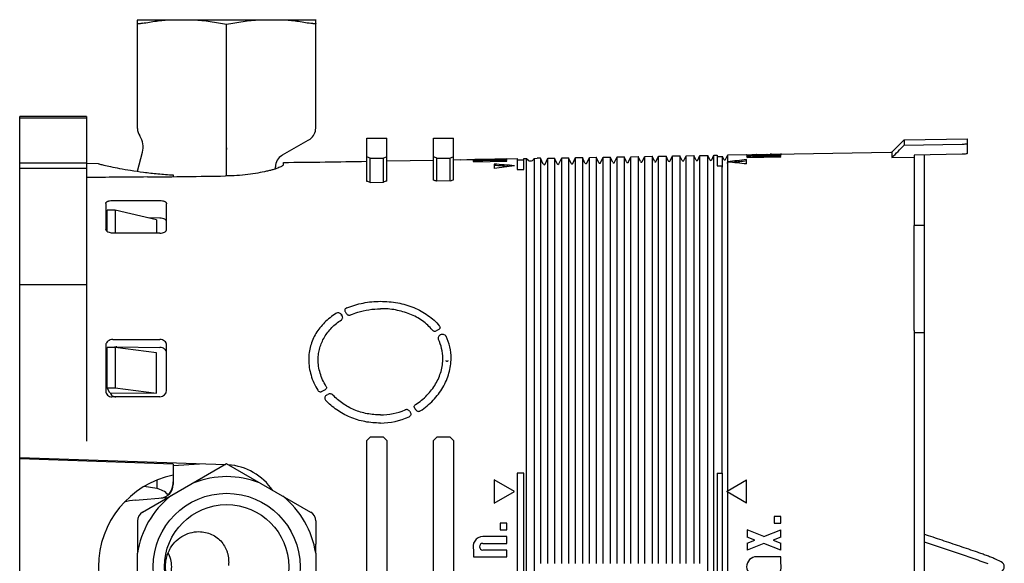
# Model space of a CAD drawing. Header units: millimetres. Extents: x 54 to 441, y 33 to 397.
# Tile 16 of 16: x 293 to 441, y 315 to 397. Entities that reach past the tile are written whole.
import ezdxf

# ---------------------------------------------------------------- set-up
doc = ezdxf.new("R2010")
doc.units = ezdxf.units.MM
doc.header["$LTSCALE"] = 30.734
for name, color, linetype in [('A023133_4_1', 7, 'CONTINUOUS'), ('A023134_9_1', 7, 'CONTINUOUS'), ('A023135_3_1', 7, 'CONTINUOUS'), ('D017314_7_1', 7, 'CONTINUOUS')]:
    doc.layers.add(name, color=color, linetype=linetype)

msp = doc.modelspace()

# ---------------------------------------------------------------- linework, layer by layer
at = {"layer": 'A023133_4_1', "color": 7, "linetype": 'CONTINUOUS'}
for p, q in [((304.82, 375.04), (303.02, 375.06)), ((316.02, 373.36), (316.02, 373.11)), ((306.11, 364.89), (306.11, 368.09)), ((307.31, 368.09), (306.11, 368.09)), ((307.31, 368.09), (307.31, 364.64)), ((313.49, 366.66), (307.31, 368.09)), ((313.49, 366.66), (313.49, 364.64)), ((306.11, 341.46), (306.11, 347.52)), ((307.31, 347.52), (306.11, 347.52)), ((307.31, 347.52), (307.31, 341.46)), ((313.49, 346.69), (307.31, 347.52)), ((313.49, 340.63), (313.49, 346.69)), ((306.11, 341.46), (307.31, 341.46)), ((306.52, 340.69), (306.11, 341.46)), ((307.31, 341.46), (313.49, 340.63)), ((306.57, 340.69), (313.49, 340.63)), ((293.02, 298.26), (293.02, 331.03)), ((316.02, 330.02), (293.02, 330.83)), ((316.02, 329.81), (319.97, 330.08)), ((316.02, 330.02), (316.02, 328.36))]:
    msp.add_line(p, q, dxfattribs=at)
msp.add_arc((318.82, 314.64), 14, 101.537, 258.463, dxfattribs=at)
msp.add_open_spline([(304.82, 375.04), (304.89, 375.02), (305.16, 374.96), (305.77, 374.82), (306.75, 374.6), (308.08, 374.33), (309.73, 374.04), (311.64, 373.76), (313.77, 373.52), (315.25, 373.41), (316.02, 373.36)], degree=3, knots=[0, 0, 0, 0, 0.018714, 0.074075, 0.164015, 0.285362, 0.434245, 0.60628, 0.796634, 1, 1, 1, 1], dxfattribs=at)
at = {"layer": 'A023134_9_1', "color": 7, "linetype": 'CONTINUOUS'}
for p, q in [((293.02, 331.03), (293.02, 382.14)), ((303.02, 382.14), (293.02, 382.14)), ((303.02, 382.14), (303.02, 333.44)), ((303.02, 381.89), (293.02, 381.89)), ((345.02, 372.4), (345.02, 378.89)), ((345.02, 378.89), (348.02, 378.89)), ((348.02, 372.45), (348.02, 378.89)), ((355.02, 372.58), (355.02, 378.89)), ((355.02, 378.89), (358.02, 378.89)), ((358.02, 372.64), (358.02, 378.89)), ((423.69, 376.79), (425.52, 378.62)), ((425.52, 378.62), (435.02, 378.78)), ((425.52, 378.62), (425.52, 377.83)), ((425.52, 377.83), (434.22, 377.98)), ((435.02, 376.6), (435.02, 378.78)), ((386.29, 375.37), (386.65, 376.14)), ((386.65, 376.14), (387.75, 376.16)), ((386.65, 315.14), (386.65, 376.14)), ((387.75, 376.16), (387.75, 315.14)), ((388.1, 375.42), (387.75, 376.16)), ((388.37, 375.42), (388.72, 376.17)), ((388.72, 376.17), (389.84, 376.19)), ((388.72, 315.14), (388.72, 376.17)), ((389.84, 376.19), (389.84, 315.14)), ((390.18, 375.47), (389.84, 376.19)), ((390.45, 375.47), (390.79, 376.21)), ((390.79, 376.21), (391.93, 376.23)), ((390.79, 315.14), (390.79, 376.21)), ((391.93, 376.23), (391.93, 315.14)), ((392.26, 375.53), (391.93, 376.23)), ((392.53, 375.53), (392.86, 376.25)), ((392.86, 376.25), (394.02, 376.27)), ((392.86, 315.14), (392.86, 376.25)), ((394.02, 376.27), (394.02, 315.14)), ((394.34, 375.58), (394.02, 376.27)), ((394.61, 375.58), (394.93, 376.28)), ((394.93, 376.28), (395.52, 376.29)), ((394.93, 315.14), (394.93, 376.28)), ((395.52, 376.29), (396.1, 376.3)), ((395.52, 376.29), (395.52, 376.29)), ((396.1, 252.98), (396.1, 376.3)), ((396.41, 375.64), (396.1, 376.3)), ((396.69, 375.64), (397, 376.32)), ((397, 376.32), (397.52, 376.33)), ((397, 252.97), (397, 376.32)), ((397.52, 376.33), (397.52, 374.72)), ((397.52, 376.13), (398.28, 376.14)), ((398.28, 374.53), (398.28, 376.14)), ((398.49, 375.69), (398.28, 376.14)), ((398.77, 375.69), (399.08, 376.36)), ((399.08, 376.36), (401.92, 376.41)), ((399.08, 375.34), (399.08, 376.36)), ((401.92, 376.41), (401.95, 376.41)), ((402.3, 376.21), (402.3, 376.01)), ((402.92, 376.41), (402.92, 376.42)), ((402.92, 375.97), (402.92, 376.29)), ((403.42, 376.43), (403.36, 376.43)), ((407.02, 376.44), (403.42, 376.38)), ((403.42, 376.43), (404.02, 376.44)), ((403.42, 376.41), (403.42, 376.43)), ((403.42, 376.33), (407.02, 376.4)), ((407.02, 376.33), (403.42, 376.27)), ((403.42, 376.19), (407.02, 376.25)), ((407.02, 376.15), (403.42, 376.09)), ((404.93, 376.46), (404.93, 376.44)), ((404.93, 376.46), (405.02, 376.46)), ((404.95, 376.44), (405.06, 376.44)), ((405.02, 376.46), (405.02, 376.44)), ((405.52, 376.47), (405.46, 376.47)), ((405.62, 376.47), (405.52, 376.47)), ((405.62, 376.45), (405.52, 376.45)), ((405.62, 376.47), (405.67, 376.47)), ((406.12, 376.46), (406.12, 376.48)), ((407.12, 376.5), (407.01, 376.49)), ((407.02, 376.4), (407.02, 376.44)), ((407.02, 376.25), (407.02, 376.33)), ((407.02, 376.04), (407.02, 376.15)), ((407.11, 376.5), (407.12, 376.5)), ((407.12, 376.5), (409.02, 376.53)), ((409.02, 376.53), (423.52, 376.78)), ((409.02, 376.53), (409.02, 376.53)), ((423.52, 376.78), (423.69, 376.79)), ((423.52, 376.78), (423.52, 376.78)), ((423.69, 376.79), (423.69, 375.98)), ((434.22, 376.47), (427.02, 376.34)), ((427.02, 376.34), (427.02, 365.79)), ((303.02, 375.14), (293.02, 375.14)), ((332.52, 374.92), (332.52, 375.25)), ((345.52, 372.24), (345.52, 375.89)), ((345.52, 375.89), (347.52, 375.89)), ((347.52, 372.28), (347.52, 375.89)), ((348.02, 375.46), (355.02, 375.59)), ((355.52, 372.43), (355.52, 375.89)), ((355.52, 375.89), (357.52, 375.89)), ((357.52, 372.46), (357.52, 375.89)), ((358.02, 375.64), (359.02, 375.66)), ((359.02, 375.65), (360.02, 375.67)), ((359.02, 375.66), (359.02, 375.65)), ((360.02, 375.67), (361.02, 375.69)), ((360.02, 375.67), (360.02, 375.67)), ((361.02, 375.69), (366.02, 375.78)), ((361.02, 375.69), (361.02, 375.69)), ((361.02, 375.44), (361.02, 375.34)), ((361.02, 375.34), (366.02, 375.43)), ((361.3, 375.57), (361.3, 375.36)), ((361.92, 375.36), (361.92, 375.63)), ((366.02, 375.76), (362.42, 375.7)), ((362.42, 375.66), (366.02, 375.73)), ((366.02, 375.68), (362.42, 375.62)), ((362.42, 375.55), (366.02, 375.61)), ((366.02, 375.53), (362.42, 375.47)), ((364.12, 375), (364.12, 374.35)), ((366.02, 375.78), (367.52, 375.81)), ((366.02, 375.78), (366.02, 375.78)), ((366.02, 375.73), (366.02, 375.76)), ((366.02, 375.61), (366.02, 375.68)), ((366.02, 375.43), (366.02, 375.53)), ((367.52, 375.81), (367.52, 374.18)), ((367.52, 375.61), (368.52, 375.62)), ((368.52, 375.82), (368.96, 375.83)), ((368.52, 374.2), (368.52, 375.82)), ((368.96, 253.46), (368.96, 375.83)), ((368.98, 375.8), (368.96, 375.83)), ((370.06, 375.8), (370.09, 375.85)), ((370.09, 375.85), (370.52, 375.86)), ((370.09, 375.85), (370.09, 253.44)), ((370.52, 375.86), (370.52, 375.86)), ((371.05, 375.86), (370.52, 375.86)), ((371.05, 375.86), (371.05, 315.14)), ((371.46, 374.98), (371.05, 375.86)), ((371.14, 375.67), (371.14, 375.67)), ((371.74, 374.98), (372.16, 375.88)), ((372.06, 375.68), (372.06, 375.68)), ((372.16, 375.88), (373.14, 375.9)), ((372.16, 315.14), (372.16, 375.88)), ((373.14, 375.9), (373.14, 315.14)), ((373.54, 375.04), (373.14, 375.9)), ((373.23, 375.7), (373.23, 375.7)), ((373.81, 375.04), (374.23, 375.92)), ((374.13, 375.72), (374.13, 375.72)), ((374.23, 375.92), (375.23, 375.94)), ((374.23, 315.14), (374.23, 375.92)), ((375.23, 375.94), (375.23, 315.14)), ((375.62, 375.09), (375.23, 375.94)), ((375.32, 375.74), (375.32, 375.74)), ((375.89, 375.09), (376.3, 375.96)), ((376.2, 375.76), (376.2, 375.75)), ((376.3, 375.96), (377.31, 375.97)), ((376.3, 315.14), (376.3, 375.96)), ((377.31, 375.97), (377.31, 315.14)), ((377.7, 375.15), (377.31, 375.97)), ((377.41, 375.78), (377.41, 375.78)), ((377.97, 375.15), (378.37, 375.99)), ((378.27, 375.79), (378.27, 375.79)), ((378.37, 375.99), (379.4, 376.01)), ((378.37, 315.14), (378.37, 375.99)), ((379.4, 376.01), (379.4, 315.14)), ((379.78, 375.2), (379.4, 376.01)), ((379.49, 375.81), (379.49, 375.81)), ((380.05, 375.2), (380.44, 376.03)), ((380.34, 375.83), (380.34, 375.83)), ((380.44, 376.03), (381.49, 376.05)), ((380.44, 315.14), (380.44, 376.03)), ((381.49, 376.05), (381.49, 315.14)), ((381.86, 375.26), (381.49, 376.05)), ((381.58, 375.85), (381.58, 375.85)), ((382.13, 375.26), (382.51, 376.06)), ((382.42, 375.87), (382.42, 375.86)), ((382.51, 376.06), (383.58, 376.08)), ((382.51, 315.14), (382.51, 376.06)), ((383.58, 376.08), (383.58, 315.14)), ((383.94, 375.31), (383.58, 376.08)), ((383.67, 375.88), (383.67, 375.89)), ((384.21, 375.31), (384.58, 376.1)), ((384.49, 375.9), (384.49, 375.9)), ((384.58, 376.1), (385.67, 376.12)), ((384.58, 315.14), (384.58, 376.1)), ((385.67, 376.12), (385.67, 315.14)), ((386.02, 375.37), (385.67, 376.12)), ((385.76, 375.92), (385.76, 375.92)), ((386.56, 375.94), (386.56, 375.94)), ((387.85, 375.96), (387.85, 375.96)), ((388.63, 375.97), (388.63, 375.97)), ((389.93, 375.99), (389.93, 376)), ((390.7, 376.01), (390.7, 376.01)), ((392.02, 376.03), (392.02, 376.03)), ((392.77, 376.05), (392.77, 376.04)), ((394.11, 376.07), (394.11, 376.07)), ((394.84, 376.08), (394.84, 376.08)), ((397.52, 374.72), (398.19, 374.73)), ((398.19, 374.73), (398.19, 328.64)), ((398.28, 374.53), (398.19, 374.73)), ((399.08, 375.3), (398.98, 375.11)), ((398.98, 375.12), (399.03, 375.23)), ((398.98, 375.11), (398.98, 375.12)), ((398.99, 375.12), (398.98, 375.12)), ((399.03, 375.23), (399.08, 375.34)), ((399.08, 326), (399.08, 375.3)), ((401.92, 375.02), (401.92, 375.66)), ((402.02, 376.06), (402.02, 375.95)), ((407.02, 376.04), (402.02, 375.95)), ((423.69, 375.98), (427.02, 376.03)), ((293.02, 374.39), (303.02, 374.39)), ((367.52, 374.18), (368.52, 374.2)), ((345.52, 372.24), (347.52, 372.28)), ((357.52, 372.46), (355.52, 372.43)), ((305.92, 369.11), (305.92, 365.21)), ((306.84, 369.53), (314.02, 369.53)), ((315.02, 365.2), (315.02, 369.06)), ((314.02, 366.91), (312.26, 366.94)), ((312.16, 364.64), (306.97, 364.64)), ((303.02, 356.89), (293.02, 356.89)), ((341.24, 352.3), (341.18, 352.48)), ((341.24, 352.3), (341.3, 352.3)), ((355.81, 350.21), (355.4, 349.99)), ((427.02, 350.04), (427.02, 252.95)), ((306.97, 348.71), (314.02, 348.71)), ((305.92, 347.86), (305.92, 340.98)), ((307.58, 347.58), (314.02, 347.52)), ((315.02, 341.1), (315.02, 347.87)), ((338.76, 341.17), (338.29, 340.92)), ((314.02, 340.1), (306.84, 340.1)), ((339.02, 340.39), (339.18, 340.47)), ((351.44, 337.94), (351.53, 337.82)), ((345.52, 334.04), (345.02, 333.54)), ((345.02, 295.74), (345.02, 333.54)), ((347.52, 334.04), (345.52, 334.04)), ((348.02, 333.54), (347.52, 334.04)), ((348.02, 333.54), (348.02, 295.74)), ((355.52, 334.04), (355.02, 333.54)), ((355.02, 295.74), (355.02, 333.54)), ((357.52, 334.04), (355.52, 334.04)), ((358.02, 333.54), (357.52, 334.04)), ((358.02, 333.54), (358.02, 295.74)), ((293.02, 331.03), (323.83, 329.95)), ((364.12, 327.64), (364.12, 324.18)), ((367.12, 325.91), (364.12, 327.64)), ((367.52, 328.64), (367.52, 300.64)), ((368.52, 328.64), (367.52, 328.64)), ((368.52, 300.64), (368.52, 328.64)), ((397.52, 328.64), (398.28, 328.64)), ((397.52, 328.64), (397.52, 300.64)), ((398.28, 300.64), (398.28, 328.64)), ((398.98, 325.95), (401.92, 327.64)), ((401.92, 324.18), (401.92, 327.64)), ((364.12, 324.18), (367.12, 325.91)), ((398.98, 325.88), (398.98, 325.95)), ((401.92, 324.18), (398.98, 325.88)), ((399.08, 303.47), (399.08, 325.82)), ((407.02, 322.14), (406.02, 322.14)), ((406.02, 322.14), (406.02, 321.14)), ((407.02, 321.14), (407.02, 322.14)), ((365.02, 321.14), (365.02, 320.14)), ((366.02, 321.14), (365.02, 321.14)), ((365.02, 320.14), (366.02, 320.14)), ((366.02, 320.14), (366.02, 321.14)), ((404.52, 319.17), (402.02, 320.14)), ((402.02, 320.14), (402.02, 319.09)), ((404.52, 319.17), (407.02, 320.14)), ((406.02, 321.14), (407.02, 321.14)), ((407.02, 319.09), (407.02, 320.14)), ((366.02, 319.14), (362.42, 319.14)), ((366.02, 318.14), (366.02, 319.14)), ((403.17, 318.64), (402.02, 319.09)), ((402.02, 318.19), (403.17, 318.64)), ((407.02, 319.09), (405.87, 318.64)), ((405.87, 318.64), (407.02, 318.19)), ((362.42, 318.14), (366.02, 318.14)), ((366.02, 317.14), (362.42, 317.14)), ((366.02, 316.14), (366.02, 317.14)), ((402.02, 318.19), (402.02, 317.14)), ((404.52, 318.12), (402.02, 317.14)), ((407.02, 317.14), (404.52, 318.12)), ((407.02, 317.14), (407.02, 318.19)), ((361.02, 317.11), (361.02, 316.14)), ((361.02, 316.14), (366.02, 316.14)), ((407.02, 316.14), (403.42, 316.14)), ((407.02, 315.18), (407.02, 316.14))]:
    msp.add_line(p, q, dxfattribs=at)
at = {"layer": 'A023134_9_1', "color": 40, "linetype": 'CONTINUOUS'}
for p, q in [((356.84, 345.53), (356.84, 345.53)), ((356.88, 345.49), (356.89, 345.49)), ((356.96, 345.47), (356.97, 345.47)), ((357.2, 345.53), (357.2, 345.53))]:
    msp.add_line(p, q, dxfattribs=at)
for points in [[(356.84, 345.53), (356.84, 345.52), (356.85, 345.52)], [(356.85, 345.52), (356.85, 345.52), (356.85, 345.51)], [(356.85, 345.51), (356.86, 345.51), (356.86, 345.51)], [(356.86, 345.51), (356.87, 345.5), (356.87, 345.5), (356.88, 345.5), (356.88, 345.5)], [(356.89, 345.49), (356.9, 345.49), (356.9, 345.49), (356.91, 345.49), (356.91, 345.48), (356.92, 345.48), (356.93, 345.48), (356.93, 345.48), (356.94, 345.48), (356.95, 345.47), (356.96, 345.47), (356.96, 345.47)], [(356.97, 345.47), (356.98, 345.47), (356.99, 345.47), (356.99, 345.47), (357, 345.47), (357.01, 345.47), (357.02, 345.47), (357.02, 345.47), (357.03, 345.47), (357.04, 345.47), (357.05, 345.47), (357.05, 345.47), (357.06, 345.47), (357.07, 345.47), (357.08, 345.47), (357.08, 345.47), (357.09, 345.47), (357.1, 345.48), (357.11, 345.48), (357.11, 345.48), (357.12, 345.48), (357.13, 345.48), (357.13, 345.49), (357.14, 345.49), (357.14, 345.49), (357.15, 345.49), (357.16, 345.5), (357.16, 345.5), (357.17, 345.5), (357.17, 345.5), (357.18, 345.51), (357.18, 345.51), (357.19, 345.51), (357.19, 345.52), (357.19, 345.52), (357.2, 345.52), (357.2, 345.53)]]:
    msp.add_lwpolyline(points, dxfattribs=at)
at = {"layer": 'A023134_9_1', "color": 7, "linetype": 'CONTINUOUS'}
for centre, radius, start, end in [((402.34, 437.98), 61.58, 269.6082, 270.5768), ((402.88, 368.1), 8.06, 93.9743, 94.1257), ((402.3, 441.31), 64.89, 270.547, 270.9391), ((404.04, 340.57), 35.81, 90.9927, 91.7678), ((402.35, 438.01), 61.61, 270.572, 270.9989), ((404.44, 437.45), 61.01, 269.604, 270.4737), ((404.39, 441.78), 65.33, 270.5483, 270.9377), ((404.43, 439.24), 62.8, 270.5737, 270.9965), ((404.54, 438.51), 62.06, 271.0008, 271.4299), ((404.54, 438.34), 61.88, 271.0504, 271.4625), ((404.54, 438.38), 61.93, 271.4308, 272.284), ((312.16, 2375.14), 2000, 270.5832, 270.94133), ((363.44, 316.81), 58.89, 90.9927, 91.4642), ((369.52, 376.06), 0.6, 205, 335), ((371.6, 375.05), 0.15, 205, 335), ((373.68, 375.1), 0.15, 205, 335), ((375.76, 375.16), 0.15, 205, 335), ((377.84, 375.21), 0.15, 205, 335), ((379.92, 375.27), 0.15, 205, 335), ((382, 375.32), 0.15, 205, 335), ((384.07, 375.37), 0.15, 205, 335), ((386.15, 375.43), 0.15, 205, 335), ((388.23, 375.48), 0.15, 205, 335), ((390.31, 375.54), 0.15, 205, 335), ((392.39, 375.59), 0.15, 205, 335), ((394.47, 375.65), 0.15, 205, 335), ((396.55, 375.7), 0.15, 205, 335), ((398.63, 375.76), 0.15, 205, 335), ((293.14, 2397.69), 2024.71, 270.5383, 270.8686), ((326.61, 312.99), 62.2, 72.2964, 72.7792), ((367.96, 314.7), 61.1, 109.0493, 109.5461), ((524.59, 484.82), 225.45, 215.8099, 215.9347), ((349.82, 345.85), 6.58, 0.3271, 25.8835), ((356.13, 349.22), 0.202, 116.6499, 119.0536), ((350.1, 345.88), 7.55, 0.0687, 25.9393), ((307.56, 346.31), 1.27, 97.6791, 105.9979), ((307.57, 346.27), 1.31, 89.5334, 97.6931), ((314.02, 341.1), 1, 270, 360), ((346.95, 347.44), 10.05, 270.6526, 292.3596), ((346.86, 347.55), 11.38, 271.0485, 293.2378), ((323.52, 320.96), 9, 34.6573, 85.3372), ((362.42, 317.64), 1.5, 90, 201.0395), ((362.42, 317.64), 0.5, 90, 270), ((403.42, 314.64), 1.5, 90, 270), ((405.62, 314.64), 1.5, 270, 21.0395)]:
    msp.add_arc(centre, radius, start, end, dxfattribs=at)
for centre, major_axis, ratio, start_param, end_param in [((326.12, 314.64), (64.25, 0), 1, 1.264064, 1.272216), ((366.92, 314.64), (64.25, 0), 1, 1.869376, 1.877529), ((336.12, 314.64), (64.25, 0), 1, 1.264064, 1.272216), ((376.92, 314.64), (64.25, 0), 1, 1.869376, 1.877529), ((350.79, 314.64), (105.43, 0), 0.577086, 1.415287, 1.444029), ((350.78, 314.64), (105.08, 0), 0.577086, 1.423702, 1.443508), ((389.86, 314.64), (106.61, 0), 0.577086, 1.785746, 1.814644), ((421.69, 314.64), (107.57, 0), 0.577086, 1.755619, 1.78259), ((382.62, 314.64), (106.39, 0), 0.577086, 1.38838, 1.415501), ((421.68, 314.64), (107.23, 0), 0.577086, 1.756125, 1.775639), ((762.15, 314.64), (1732.49, 0), 0.034921, 1.833546, 1.839014), ((337.18, 314.64), (60.63, 0), 0.999848, 1.263473, 1.272114), ((377.99, 314.64), (61.34, 0), 0.999848, 1.902392, 1.911025)]:
    msp.add_ellipse(centre, major_axis=major_axis, ratio=ratio, start_param=start_param, end_param=end_param, dxfattribs=at)
for points in [[(423.69, 375.98), (424.3, 376.59), (424.91, 377.21), (425.52, 377.83)], [(314.02, 364.64), (313.4, 364.64), (312.78, 364.64), (312.16, 364.64)]]:
    msp.add_open_spline(points, degree=3, dxfattribs=at)
for points, knots in [([(434.22, 377.98), (434.32, 377.99), (434.51, 378), (434.73, 378.02), (434.88, 378.05), (434.94, 378.07), (434.98, 378.08), (435.01, 378.1), (435.02, 378.11), (435.02, 378.12)], [0, 0, 0, 0, 0.37312, 0.689771, 0.812206, 0.905077, 0.939743, 0.966593, 1, 1, 1, 1]), ([(402.94, 376.37), (402.86, 376.37), (402.73, 376.36), (402.53, 376.35), (402.36, 376.34), (402.21, 376.33), (402.09, 376.32), (402, 376.31), (401.95, 376.3), (401.93, 376.29), (401.92, 376.28), (401.92, 376.28)], [0, 0, 0, 0, 0.208488, 0.400617, 0.571796, 0.71797, 0.835728, 0.922439, 0.976513, 0.991503, 1, 1, 1, 1]), ([(401.92, 376.28), (401.92, 376.27), (401.93, 376.26), (401.95, 376.26), (401.98, 376.25), (402.04, 376.24), (402.15, 376.22), (402.25, 376.21), (402.3, 376.21)], [0, 0, 0, 0, 0.027601, 0.080243, 0.162151, 0.27371, 0.583183, 1, 1, 1, 1]), ([(402.3, 376.21), (402.25, 376.2), (402.17, 376.19), (402.08, 376.18), (402.02, 376.17), (401.98, 376.15), (401.95, 376.14), (401.93, 376.13), (401.92, 376.12), (401.92, 376.11)], [0, 0, 0, 0, 0.408338, 0.574211, 0.712955, 0.823897, 0.906951, 0.963531, 1, 1, 1, 1]), ([(402.92, 376.17), (402.86, 376.17), (402.67, 376.16), (402.47, 376.15), (402.32, 376.14)], [0, 0, 0, 0, 0.277768, 1, 1, 1, 1]), ([(403.42, 376.33), (403.39, 376.33), (403.32, 376.33), (403.23, 376.33), (403.15, 376.32), (403.07, 376.32), (403.01, 376.31), (402.96, 376.31), (402.94, 376.3), (402.92, 376.3), (402.92, 376.29), (402.92, 376.29)], [0, 0, 0, 0, 0.193795, 0.380187, 0.551929, 0.702545, 0.826317, 0.918674, 0.976437, 0.992055, 1, 1, 1, 1]), ([(402.92, 376.29), (402.92, 376.29), (402.92, 376.29), (402.94, 376.29), (402.96, 376.28), (403.01, 376.28), (403.07, 376.27), (403.15, 376.27), (403.23, 376.27), (403.32, 376.27), (403.39, 376.27), (403.42, 376.27)], [0, 0, 0, 0, 0.007882, 0.023406, 0.080998, 0.173249, 0.296996, 0.447661, 0.619518, 0.806048, 1, 1, 1, 1]), ([(403.42, 376.19), (403.36, 376.19), (403.26, 376.18), (403.15, 376.17), (403.07, 376.17), (403.01, 376.16), (402.96, 376.15), (402.94, 376.14), (402.92, 376.14), (402.92, 376.13)], [0, 0, 0, 0, 0.378059, 0.548845, 0.698683, 0.822002, 0.914455, 0.973308, 1, 1, 1, 1]), ([(402.92, 376.13), (402.92, 376.13), (402.94, 376.12), (402.96, 376.11), (403.01, 376.1), (403.07, 376.1), (403.15, 376.09), (403.26, 376.09), (403.36, 376.09), (403.42, 376.09)], [0, 0, 0, 0, 0.02648, 0.085086, 0.177376, 0.300651, 0.450556, 0.621506, 1, 1, 1, 1]), ([(435.02, 376.6), (435.02, 376.59), (435.01, 376.58), (434.98, 376.57), (434.94, 376.55), (434.88, 376.53), (434.73, 376.5), (434.51, 376.48), (434.32, 376.47), (434.22, 376.47)], [0, 0, 0, 0, 0.033918, 0.060899, 0.095639, 0.188542, 0.310906, 0.627253, 1, 1, 1, 1]), ([(332.52, 374.92), (332.52, 374.88), (332.49, 374.82), (332.42, 374.76), (332.32, 374.68), (332.13, 374.58), (331.84, 374.45), (331.48, 374.32), (331.05, 374.18), (330.55, 374.04), (329.76, 373.85), (328.64, 373.63), (327.16, 373.41), (325.53, 373.26), (324.41, 373.22), (323.83, 373.21)], [0, 0, 0, 0, 0.011771, 0.020044, 0.030234, 0.056692, 0.091397, 0.134194, 0.184771, 0.242718, 0.307561, 0.455744, 0.624473, 0.808056, 1, 1, 1, 1]), ([(361.94, 375.69), (361.86, 375.69), (361.73, 375.68), (361.53, 375.67), (361.36, 375.67), (361.21, 375.66), (361.09, 375.65), (361.01, 375.64), (360.96, 375.63), (360.94, 375.63), (360.93, 375.62), (360.92, 375.62), (360.92, 375.62)], [0, 0, 0, 0, 0.209236, 0.402044, 0.573801, 0.720413, 0.838411, 0.925073, 0.956056, 0.978638, 0.992933, 1, 1, 1, 1]), ([(360.92, 375.62), (360.92, 375.61), (360.93, 375.61), (360.95, 375.6), (360.98, 375.59), (361.02, 375.59), (361.08, 375.58), (361.17, 375.57), (361.25, 375.57), (361.3, 375.57)], [0, 0, 0, 0, 0.023593, 0.074685, 0.156159, 0.26799, 0.409464, 0.579566, 1, 1, 1, 1]), ([(361.3, 375.57), (361.25, 375.56), (361.15, 375.55), (361.03, 375.53), (360.96, 375.52), (360.93, 375.5), (360.92, 375.49), (360.92, 375.48)], [0, 0, 0, 0, 0.412834, 0.719891, 0.913234, 0.967749, 1, 1, 1, 1]), ([(360.92, 375.48), (360.92, 375.48), (360.93, 375.47), (360.96, 375.45), (360.99, 375.45), (361.02, 375.44)], [0, 0, 0, 0, 0.114883, 0.309761, 1, 1, 1, 1]), ([(361.3, 375.36), (361.29, 375.36), (361.23, 375.36), (361.18, 375.35), (361.14, 375.35)], [0, 0, 0, 0, 0.273023, 1, 1, 1, 1]), ([(361.92, 375.49), (361.86, 375.49), (361.66, 375.48), (361.45, 375.47), (361.3, 375.46)], [0, 0, 0, 0, 0.279656, 1, 1, 1, 1]), ([(362.42, 375.66), (362.39, 375.66), (362.32, 375.66), (362.23, 375.66), (362.15, 375.66), (362.07, 375.65), (362.01, 375.65), (361.97, 375.64), (361.94, 375.64), (361.93, 375.64), (361.92, 375.64), (361.92, 375.63), (361.92, 375.63)], [0, 0, 0, 0, 0.194268, 0.381109, 0.553274, 0.70424, 0.828243, 0.920626, 0.953858, 0.978069, 0.993191, 1, 1, 1, 1]), ([(361.92, 375.63), (361.92, 375.63), (361.92, 375.63), (361.93, 375.63), (361.94, 375.63), (361.97, 375.62), (362.01, 375.62), (362.07, 375.62), (362.15, 375.62), (362.23, 375.61), (362.32, 375.61), (362.39, 375.62), (362.42, 375.62)], [0, 0, 0, 0, 0.006748, 0.021793, 0.045933, 0.079103, 0.171403, 0.295381, 0.446384, 0.618639, 0.805602, 1, 1, 1, 1]), ([(362.42, 375.55), (362.36, 375.55), (362.26, 375.55), (362.15, 375.54), (362.07, 375.53), (362.01, 375.53), (361.96, 375.52), (361.94, 375.51), (361.92, 375.51), (361.92, 375.5), (361.92, 375.5)], [0, 0, 0, 0, 0.378936, 0.550122, 0.700281, 0.82378, 0.916151, 0.974424, 0.990711, 1, 1, 1, 1]), ([(361.92, 375.5), (361.92, 375.5), (361.92, 375.5), (361.94, 375.49), (361.96, 375.49), (362.01, 375.48), (362.07, 375.47), (362.15, 375.47), (362.26, 375.47), (362.36, 375.47), (362.42, 375.47)], [0, 0, 0, 0, 0.009221, 0.025392, 0.083451, 0.175681, 0.299133, 0.449347, 0.620673, 1, 1, 1, 1]), ([(401.92, 376.11), (401.92, 376.11), (401.93, 376.1), (401.95, 376.08), (401.98, 376.07), (402.01, 376.06), (402.02, 376.06)], [0, 0, 0, 0, 0.126637, 0.323974, 0.613705, 1, 1, 1, 1]), ([(402.1, 375.98), (402.09, 375.98), (402.07, 375.97), (402.04, 375.97), (402.02, 375.96)], [0, 0, 0, 0, 0.275111, 1, 1, 1, 1]), ([(402.3, 376.01), (402.28, 376.01), (402.22, 376), (402.15, 375.99), (402.1, 375.98)], [0, 0, 0, 0, 0.280086, 1, 1, 1, 1]), ([(305.92, 369.11), (305.92, 369.14), (305.93, 369.19), (305.98, 369.28), (306.07, 369.35), (306.18, 369.41), (306.32, 369.46), (306.54, 369.52), (306.72, 369.53), (306.84, 369.53)], [0, 0, 0, 0, 0.075409, 0.15885, 0.257693, 0.375197, 0.511743, 0.664755, 1, 1, 1, 1]), ([(314.02, 369.53), (314.15, 369.53), (314.35, 369.51), (314.59, 369.45), (314.74, 369.39), (314.86, 369.32), (314.95, 369.24), (315.01, 369.15), (315.02, 369.09), (315.02, 369.06)], [0, 0, 0, 0, 0.336561, 0.488505, 0.623561, 0.740121, 0.838956, 0.923468, 1, 1, 1, 1]), ([(315.02, 366.39), (315.02, 366.42), (315.01, 366.49), (314.95, 366.58), (314.86, 366.67), (314.69, 366.78), (314.41, 366.88), (314.15, 366.91), (314.02, 366.91)], [0, 0, 0, 0, 0.079006, 0.165624, 0.265663, 0.382395, 0.666727, 1, 1, 1, 1]), ([(305.93, 365.12), (305.93, 365.13), (305.92, 365.16), (305.92, 365.19), (305.92, 365.21)], [0, 0, 0, 0, 0.254317, 1, 1, 1, 1]), ([(306.97, 364.64), (306.85, 364.64), (306.62, 364.67), (306.35, 364.75), (306.17, 364.84), (306.03, 364.94), (305.96, 365.05), (305.93, 365.12)], [0, 0, 0, 0, 0.299163, 0.575653, 0.699533, 0.811582, 1, 1, 1, 1]), ([(314.02, 364.64), (314.15, 364.64), (314.39, 364.67), (314.67, 364.77), (314.85, 364.89), (314.95, 364.98), (315.01, 365.09), (315.02, 365.17), (315.02, 365.2)], [0, 0, 0, 0, 0.309906, 0.58863, 0.709615, 0.816885, 0.912158, 1, 1, 1, 1]), ([(342.02, 353.43), (342.81, 353.76), (344.47, 354.25), (346.2, 354.42), (347.07, 354.42)], [0, 0, 0, 0, 0.494403, 1, 1, 1, 1]), ([(347.07, 354.42), (347.93, 354.43), (349.64, 354.27), (352.07, 353.57), (353.87, 352.6), (355.1, 351.6), (355.63, 351.05), (355.87, 350.75)], [0, 0, 0, 0, 0.263681, 0.520206, 0.765585, 0.884071, 1, 1, 1, 1]), ([(340.4, 352.6), (339.79, 352.21), (338.66, 351.33), (337.55, 349.93), (336.91, 348.7), (336.57, 347.73), (336.36, 346.73), (336.31, 346.04), (336.31, 345.7)], [0, 0, 0, 0, 0.259997, 0.510018, 0.632836, 0.754949, 0.877107, 1, 1, 1, 1]), ([(341.18, 352.48), (341.14, 352.53), (341.04, 352.62), (340.87, 352.68), (340.72, 352.69), (340.57, 352.68), (340.47, 352.64), (340.4, 352.6)], [0, 0, 0, 0, 0.230506, 0.483292, 0.614856, 0.746589, 1, 1, 1, 1]), ([(342.02, 353.43), (341.96, 353.41), (341.86, 353.35), (341.76, 353.24), (341.71, 353.14), (341.71, 353.06), (341.72, 352.98), (341.75, 352.93), (341.76, 352.91)], [0, 0, 0, 0, 0.275858, 0.529438, 0.648328, 0.763831, 0.879701, 1, 1, 1, 1]), ([(342.59, 352.38), (342.94, 352.53), (343.83, 352.86), (345.33, 353.21), (346.49, 353.3), (347.07, 353.31)], [0, 0, 0, 0, 0.245349, 0.620365, 1, 1, 1, 1]), ([(354.85, 350.11), (354.42, 350.63), (353.37, 351.58), (351.48, 352.59), (349.33, 353.2), (347.83, 353.32), (347.07, 353.31)], [0, 0, 0, 0, 0.23468, 0.480638, 0.737097, 1, 1, 1, 1]), ([(337.74, 345.7), (337.74, 346), (337.78, 346.58), (337.96, 347.44), (338.25, 348.27), (338.79, 349.33), (339.73, 350.54), (340.69, 351.31), (341.22, 351.64)], [0, 0, 0, 0, 0.122528, 0.244532, 0.36666, 0.489604, 0.739985, 1, 1, 1, 1]), ([(341.18, 352.48), (341.19, 352.46), (341.22, 352.43), (341.26, 352.37), (341.29, 352.33), (341.3, 352.3)], [0, 0, 0, 0, 0.25191, 0.622795, 1, 1, 1, 1]), ([(341.22, 351.64), (341.27, 351.68), (341.36, 351.78), (341.42, 351.96), (341.39, 352.14), (341.34, 352.25), (341.3, 352.3)], [0, 0, 0, 0, 0.265998, 0.511039, 0.751775, 1, 1, 1, 1]), ([(342.05, 352.51), (342.08, 352.48), (342.15, 352.41), (342.28, 352.34), (342.44, 352.33), (342.55, 352.36), (342.59, 352.38)], [0, 0, 0, 0, 0.229225, 0.477591, 0.740152, 1, 1, 1, 1]), ([(354.85, 350.11), (354.88, 350.08), (354.95, 350.01), (355.09, 349.94), (355.25, 349.93), (355.36, 349.97), (355.4, 349.99)], [0, 0, 0, 0, 0.234427, 0.483866, 0.743982, 1, 1, 1, 1]), ([(355.87, 350.75), (355.9, 350.71), (355.96, 350.62), (356, 350.47), (355.95, 350.31), (355.86, 350.24), (355.81, 350.21)], [0, 0, 0, 0, 0.250081, 0.490078, 0.733101, 1, 1, 1, 1]), ([(306.97, 348.71), (306.84, 348.71), (306.58, 348.67), (306.23, 348.49), (306.02, 348.25), (305.94, 348.03), (305.92, 347.92), (305.92, 347.86)], [0, 0, 0, 0, 0.269842, 0.528553, 0.770108, 0.885974, 1, 1, 1, 1]), ([(315.02, 347.87), (315.02, 347.93), (315.01, 348.04), (314.93, 348.25), (314.74, 348.49), (314.4, 348.67), (314.15, 348.71), (314.02, 348.71)], [0, 0, 0, 0, 0.114328, 0.230249, 0.471252, 0.729636, 1, 1, 1, 1]), ([(356.03, 349.4), (355.97, 349.37), (355.86, 349.28), (355.74, 349.11), (355.69, 348.91), (355.72, 348.78), (355.75, 348.73)], [0, 0, 0, 0, 0.267197, 0.519086, 0.760152, 1, 1, 1, 1]), ([(356.88, 349.19), (356.85, 349.25), (356.74, 349.37), (356.52, 349.46), (356.27, 349.48), (356.11, 349.44), (356.04, 349.41)], [0, 0, 0, 0, 0.2307, 0.480813, 0.741895, 1, 1, 1, 1]), ([(315.02, 346.68), (315.02, 346.73), (315.01, 346.85), (314.93, 347.06), (314.74, 347.29), (314.4, 347.48), (314.15, 347.52), (314.02, 347.52)], [0, 0, 0, 0, 0.113992, 0.229826, 0.471155, 0.729926, 1, 1, 1, 1]), ([(336.31, 345.7), (336.31, 345.3), (336.37, 344.5), (336.64, 343.32), (337.07, 342.17), (337.47, 341.44), (337.69, 341.08)], [0, 0, 0, 0, 0.243288, 0.490678, 0.742826, 1, 1, 1, 1]), ([(338.9, 341.72), (338.53, 342.32), (337.94, 343.61), (337.73, 345.02), (337.74, 345.7)], [0, 0, 0, 0, 0.508729, 1, 1, 1, 1]), ([(352.33, 338.95), (352.95, 339.35), (354.08, 340.26), (355.39, 341.97), (356.22, 343.87), (356.41, 345.23), (356.41, 345.89)], [0, 0, 0, 0, 0.262638, 0.517498, 0.763142, 1, 1, 1, 1]), ([(353.03, 338), (353.73, 338.45), (354.7, 339.25), (355.77, 340.5), (356.65, 341.82), (357.42, 343.61), (357.64, 345.14), (357.64, 345.89)], [0, 0, 0, 0, 0.26244, 0.39119, 0.517805, 0.763481, 1, 1, 1, 1]), ([(305.92, 340.98), (305.92, 340.87), (305.96, 340.64), (306.16, 340.34), (306.47, 340.14), (306.72, 340.1), (306.84, 340.1)], [0, 0, 0, 0, 0.238305, 0.483174, 0.737894, 1, 1, 1, 1]), ([(306.55, 340.73), (306.58, 340.64), (306.66, 340.47), (306.87, 340.26), (307.14, 340.12), (307.34, 340.1), (307.44, 340.1)], [0, 0, 0, 0, 0.238236, 0.484825, 0.739978, 1, 1, 1, 1]), ([(337.69, 341.08), (337.72, 341.04), (337.8, 340.95), (337.95, 340.87), (338.13, 340.86), (338.24, 340.89), (338.29, 340.92)], [0, 0, 0, 0, 0.240912, 0.490359, 0.745889, 1, 1, 1, 1]), ([(338.9, 341.72), (338.93, 341.67), (338.97, 341.57), (338.98, 341.41), (338.9, 341.26), (338.81, 341.2), (338.76, 341.17)], [0, 0, 0, 0, 0.246959, 0.490575, 0.73944, 1, 1, 1, 1]), ([(339.02, 340.39), (338.95, 340.35), (338.83, 340.25), (338.71, 340.05), (338.71, 339.81), (338.78, 339.67), (338.83, 339.62)], [0, 0, 0, 0, 0.258587, 0.508096, 0.752226, 1, 1, 1, 1]), ([(347.07, 336.18), (346.29, 336.17), (344.73, 336.3), (342.5, 336.97), (340.49, 338.08), (339.34, 339.07), (338.83, 339.62)], [0, 0, 0, 0, 0.254262, 0.506758, 0.75589, 1, 1, 1, 1]), ([(339.94, 340.37), (339.89, 340.42), (339.78, 340.5), (339.58, 340.55), (339.37, 340.55), (339.24, 340.5), (339.18, 340.47)], [0, 0, 0, 0, 0.243662, 0.494889, 0.748674, 1, 1, 1, 1]), ([(347.07, 337.39), (346.39, 337.38), (345.05, 337.51), (343.12, 338.09), (341.38, 339.05), (340.38, 339.9), (339.94, 340.37)], [0, 0, 0, 0, 0.254626, 0.507277, 0.756276, 1, 1, 1, 1]), ([(351.44, 337.94), (351.4, 337.99), (351.32, 338.08), (351.15, 338.17), (350.96, 338.2), (350.83, 338.17), (350.78, 338.15)], [0, 0, 0, 0, 0.243438, 0.492726, 0.746334, 1, 1, 1, 1]), ([(351.53, 337.82), (351.57, 337.76), (351.63, 337.63), (351.63, 337.42), (351.53, 337.22), (351.41, 337.13), (351.35, 337.1)], [0, 0, 0, 0, 0.247643, 0.492993, 0.742375, 1, 1, 1, 1]), ([(352.21, 338.38), (352.18, 338.42), (352.13, 338.52), (352.12, 338.69), (352.19, 338.85), (352.28, 338.92), (352.33, 338.95)], [0, 0, 0, 0, 0.248646, 0.493902, 0.74276, 1, 1, 1, 1]), ([(352.39, 338.12), (352.38, 338.14), (352.34, 338.19), (352.28, 338.28), (352.23, 338.34), (352.21, 338.38)], [0, 0, 0, 0, 0.251042, 0.624299, 1, 1, 1, 1]), ([(352.39, 338.12), (352.43, 338.07), (352.51, 337.99), (352.68, 337.92), (352.87, 337.92), (352.98, 337.97), (353.03, 338)], [0, 0, 0, 0, 0.243615, 0.494064, 0.748121, 1, 1, 1, 1])]:
    msp.add_open_spline(points, degree=3, knots=knots, dxfattribs=at)
at = {"layer": 'A023135_3_1', "color": 7, "linetype": 'CONTINUOUS'}
for p, q in [((428.52, 376.36), (428.52, 252.92)), ((428.52, 365.79), (427.02, 365.79)), ((427.02, 350.04), (427.02, 365.79)), ((428.52, 349.69), (427.02, 349.69)), ((440.06, 315.37), (439.19, 315.77))]:
    msp.add_line(p, q, dxfattribs=at)
for centre, radius, start, end in [((436.01, 308.96), 7.52, 65.0062, 65.5668), ((439.72, 314.64), 0.8, 295, 65)]:
    msp.add_arc(centre, radius, start, end, dxfattribs=at)
for points, knots in [([(439.12, 315.81), (438.91, 315.9), (438.48, 316.08), (437.83, 316.32), (437.18, 316.56), (436.3, 316.87), (435.19, 317.25), (433.86, 317.7), (432.53, 318.15), (430.75, 318.75), (429.41, 319.19), (428.52, 319.49)], [0, 0, 0, 0, 0.061359, 0.123341, 0.185602, 0.248014, 0.373087, 0.498339, 0.623686, 0.74909, 1, 1, 1, 1]), ([(428.52, 318.36), (429.32, 318.09), (430.91, 317.56), (433.29, 316.76), (435.28, 316.09), (436.86, 315.54), (437.64, 315.26), (438.03, 315.11)], [0, 0, 0, 0, 0.250485, 0.500842, 0.750908, 0.87568, 1, 1, 1, 1])]:
    msp.add_open_spline(points, degree=3, knots=knots, dxfattribs=at)
at = {"layer": 'D017314_7_1', "color": 7, "linetype": 'CONTINUOUS'}
for p, q in [((310.67, 396.64), (337.37, 396.64)), ((310.67, 380.32), (310.67, 396.55)), ((324.02, 373.21), (324.02, 395.95)), ((337.37, 380.39), (337.37, 396.55)), ((324.02, 381.37), (324.02, 381.53)), ((336.16, 378.52), (332.32, 376.31)), ((310.65, 373.91), (311.41, 376.77)), ((324.02, 377.43), (324.02, 377.18)), ((331.32, 374.26), (331.32, 374.57)), ((324.02, 330.06), (311.42, 322.78)), ((336.62, 322.78), (324.02, 330.06)), ((313.54, 327.6), (313.54, 326.35)), ((316.02, 328.36), (316.02, 326.94)), ((313.54, 326.35), (311.68, 326.68)), ((310.32, 324.61), (315.07, 325.03)), ((310.67, 321.49), (310.67, 318.01)), ((337.37, 321.49), (337.37, 318.01)), ((310.67, 312.62), (310.67, 316.67)), ((337.37, 316.67), (337.37, 312.62))]:
    msp.add_line(p, q, dxfattribs=at)
for radius in [11, 9.31]:
    msp.add_circle((324.02, 314.64), radius, dxfattribs=at)
for centre, radius, start, end in [((312.67, 396.55), 2, 177.2036, 180), ((335.37, 396.55), 2, 0, 2.7964), ((312.67, 380.32), 2, 180.0089, 213.7777), ((308.51, 377.54), 3, 345.0021, 33.7717), ((335.37, 380.39), 2, 304.8659, 359.9961), ((333.66, 382.85), 5, 300.0038, 304.8706), ((333.32, 374.57), 2, 120, 180), ((324.02, 314.64), 13.5, 68.5491, 111.4509), ((313.02, 323.4), 3, 41.7216, 79.9753), ((314.02, 326.94), 2, 275, 360), ((313.02, 327.39), 3, 316.7369, 359.7038), ((311.02, 316.64), 8, 95, 107.0015), ((324.02, 314.64), 13.5, 128.5491, 171.3832), ((324.02, 314.64), 13.5, 8.6168, 51.4509), ((312.17, 321.49), 1.5, 120, 180), ((335.87, 321.49), 1.5, 0, 60), ((744.16, 318.11), 433.49, 180.0126, 180.1903), ((-96.46, 318.11), 433.83, 359.8097, 359.9873)]:
    msp.add_arc(centre, radius, start, end, dxfattribs=at)
for points, knots in [([(310.67, 396.1), (310.67, 396.09), (310.67, 396.08), (310.69, 396.06), (310.7, 396.05), (310.72, 396.05), (310.73, 396.05)], [0, 0, 0, 0, 0.198542, 0.411618, 0.672561, 1, 1, 1, 1]), ([(311.42, 396.1), (311.34, 396.08), (311.2, 396.06), (311.01, 396.03), (310.85, 396.03), (310.76, 396.04), (310.73, 396.05)], [0, 0, 0, 0, 0.337777, 0.623486, 0.846336, 1, 1, 1, 1]), ([(311.42, 396.1), (312.11, 396.23), (313.5, 396.46), (314.9, 396.6), (315.61, 396.64)], [0, 0, 0, 0, 0.500522, 1, 1, 1, 1]), ([(319.08, 396.64), (319.91, 396.59), (321.57, 396.41), (323.21, 396.12), (324.02, 395.95)], [0, 0, 0, 0, 0.499353, 1, 1, 1, 1]), ([(324.02, 395.95), (324.83, 396.12), (326.47, 396.41), (328.13, 396.59), (328.96, 396.64)], [0, 0, 0, 0, 0.500647, 1, 1, 1, 1]), ([(332.43, 396.64), (333.13, 396.6), (334.54, 396.46), (335.93, 396.23), (336.62, 396.1)], [0, 0, 0, 0, 0.499478, 1, 1, 1, 1]), ([(337.37, 396.1), (337.37, 396.09), (337.37, 396.08), (337.36, 396.07), (337.34, 396.06), (337.31, 396.04), (337.25, 396.03), (337.16, 396.03), (337.05, 396.03), (336.92, 396.05), (336.78, 396.07), (336.67, 396.09), (336.62, 396.1)], [0, 0, 0, 0, 0.019903, 0.040879, 0.065901, 0.096781, 0.179202, 0.290898, 0.431285, 0.598312, 0.789074, 1, 1, 1, 1]), ([(315.44, 317.16), (315.65, 317.57), (316.19, 318.33), (317.27, 319.21), (318.52, 319.76), (319.42, 319.89), (319.86, 319.89)], [0, 0, 0, 0, 0.254781, 0.506861, 0.755471, 1, 1, 1, 1]), ([(319.86, 319.89), (320.19, 319.89), (320.85, 319.82), (321.78, 319.51), (322.62, 319.01), (323.31, 318.34), (323.75, 317.68), (324.01, 317.11), (324.16, 316.67), (324.26, 316.21), (324.32, 315.75), (324.33, 315.36), (324.32, 315.04), (324.31, 314.88), (324.31, 314.8)], [0, 0, 0, 0, 0.129709, 0.257573, 0.383663, 0.508155, 0.63133, 0.69262, 0.75372, 0.814697, 0.875657, 0.936865, 0.967882, 1, 1, 1, 1]), ([(315.44, 317.16), (315.3, 316.9), (315.06, 316.34), (314.85, 315.46), (314.79, 314.56), (314.88, 313.66), (315.12, 312.79), (315.49, 311.97), (316, 311.23), (316.42, 310.81), (316.64, 310.61)], [0, 0, 0, 0, 0.125058, 0.25049, 0.376107, 0.501705, 0.627084, 0.75205, 0.876413, 1, 1, 1, 1]), ([(315.24, 312.55), (315.41, 312.86), (315.69, 313.54), (315.84, 314.64), (315.69, 315.74), (315.41, 316.42), (315.24, 316.74)], [0, 0, 0, 0, 0.247184, 0.499999, 0.752814, 1, 1, 1, 1])]:
    msp.add_open_spline(points, degree=3, knots=knots, dxfattribs=at)

doc.saveas('drawing.dxf')
